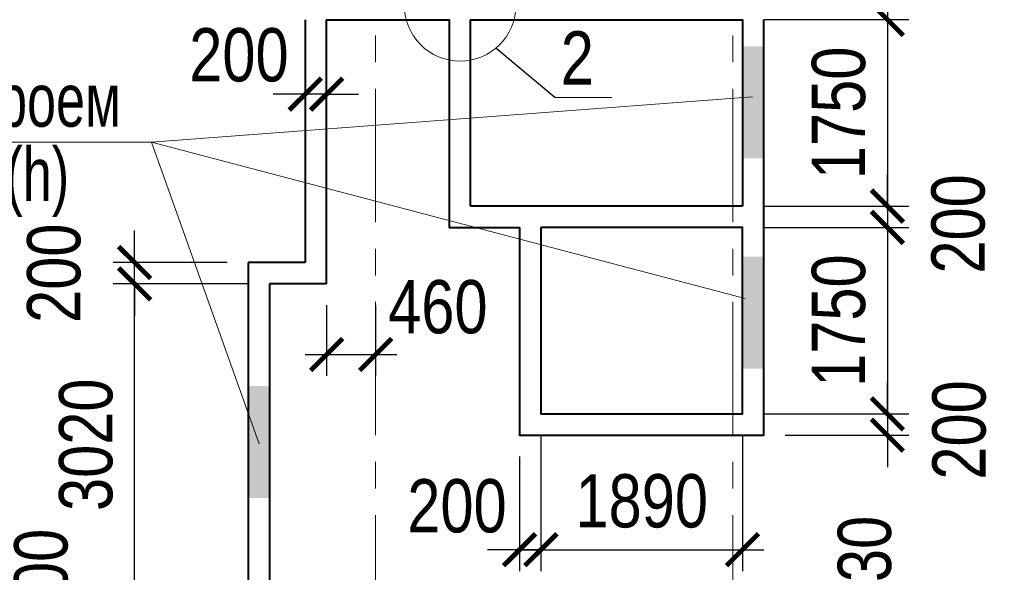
# Model space of a CAD drawing. Extents: x 26966 to 148137, y 549733 to 633733.
# Tile 16 of 29: x 52029 to 61263, y 615840 to 621028. Entities that reach past the tile are written whole.
import ezdxf

# ---------------------------------------------------------------- set-up
doc = ezdxf.new("R2010")
doc.units = 0
doc.header["$LTSCALE"] = 1000
doc.header["$MEASUREMENT"] = 0
doc.linetypes.add('CENTER', pattern=[2, 1.25, -0.25, 0.25, -0.25])
for name, color, linetype, lineweight in [('CК-400-Т(двери)', 7, 'Continuous', 20), ('СК-040-С(тены)', 12, 'Continuous', 40), ('СК-100-О(си)', 7, 'CENTER', 15), ('СК-110-О-РАЗМЕРЫ', 7, 'Continuous', 15), ('СК-300-Р(азмеры)', 7, 'Continuous', 20), ('СК-343-Р-КОЛОННЫ', 7, 'Continuous', 13), ('СК-400-Т(екст)', 7, 'Continuous', 20), ('СК-600-Ш(триховка', 7, 'Continuous', 15)]:
    doc.layers.add(name, color=color, linetype=linetype, lineweight=lineweight)
doc.styles.add('RUSS', font='arial.ttf', dxfattribs={"width": 0.8})
doc.dimstyles.new('100-200', dxfattribs={"dimscale": 0, "dimtxt": 500, "dimasz": 300, "dimexe": 200, "dimexo": 200, "dimgap": 200, "dimtad": 1, "dimdec": 0, "dimzin": 0, "dimdsep": 46, "dimtxsty": 'RUSS', "dimblk": 'ARCHTICK', "dimcen": 0.096, "dimdle": 200, "dimclrd": 7, "dimclre": 7, "dimclrt": 256, "dimadec": 0, "dimazin": 0, "dimtfac": 1, "dimtdec": 0, "dimtmove": 2, "dimatfit": 3, "dimldrblk": 'OBLIQUE', "dimfxl": 1, "dimtolj": 1, "dimtzin": 0, "dimarcsym": 0})

# ---------------------------------------------------------------- blocks, each defined once
blk = doc.blocks.new('оси')
at = {"layer": 'СК-100-О(си)'}
for p, q in [((-36100.2, 18534.9), (-36100.2, -11023.5)), ((-32750.1, 18534.9), (-32750.1, -11023.5))]:
    blk.add_line(p, q, dxfattribs=at)
blk = doc.blocks.new('A$C858fb3ef')
at = {"layer": 'СК-300-Р(азмеры)'}
blk.add_blockref('оси', (-0.3, 0), dxfattribs=at)
blk = doc.blocks.new('A$C573b34c5')
blk.add_blockref('A$C858fb3ef', (0.3, 0))
blk = doc.blocks.new('A$Cc2edbf5f')
at = {"layer": 'СК-040-С(тены)'}
for p, q in [((7160.3, 13184.9), (7160.3, 10904.9)), ((6774.7, 10904.9), (6624.7, 10904.9)), ((6624.7, 10904.9), (6624.7, 7485.3)), ((7160.3, 10904.9), (6774.7, 10904.9)), ((6774.7, 10904.9), (6774.7, 10904.9)), ((7094.7, 10704.9), (6824.7, 10704.9)), ((6824.7, 10704.9), (6824.7, 7685.3)), ((7360.3, 10704.9), (7094.7, 10704.9)), ((7094.7, 10704.9), (7094.7, 10704.9))]:
    blk.add_line(p, q, dxfattribs=at)
for points in [[(7360.3, 10704.9), (7360.3, 13184.9), (8510.3, 13184.9), (8510.3, 11234.9), (9169.9, 11234.9)], [(8710.3, 11434.9), (8710.3, 13184.9), (11260.3, 13184.9), (11260.3, 11434.7)], [(9169.9, 11234.9), (9169.9, 9285.3), (11460.3, 9285.3), (11460.3, 13184.9)], [(11260.3, 11434.7), (8710.3, 11434.9)], [(9369.9, 11234.9), (9369.9, 9485.1), (11260.3, 9485.3), (11260.3, 11234.7), (9369.9, 11234.7)]]:
    blk.add_lwpolyline(points, dxfattribs=at)
at = {"layer": 'СК-600-Ш(триховка', "color": 7}
for points in [[(11460.3, 12934.9), (11260.3, 12934.9), (11460.3, 11884.9), (11260.3, 11884.9)], [(11460.3, 10959.9), (11260.3, 10959.9), (11460.3, 9909.9), (11260.3, 9909.9)], [(6824.7, 9745.5), (6624.7, 9745.5), (6824.7, 8695.5), (6624.7, 8695.5)]]:
    blk.add_solid(points, dxfattribs=at)
blk = doc.blocks.new('_ArchTick')
at = {"color": 0, "linetype": 'ByBlock', "const_width": 0.15}
blk.add_lwpolyline([(-0.5, -0.5), (0.5, 0.5)], dxfattribs=at)
blk = doc.blocks.new('*D51')
at = {"layer": 'Defpoints', "color": 0, "transparency": 16777216}
for p in [(54707.6, 621037.8), (54907.6, 621037.8), (54707.6, 620329.2)]:
    blk.add_point(p, dxfattribs=at)
at = {"layer": 'СК-343-Р-КОЛОННЫ', "color": 7, "lineweight": -2, "transparency": 16777216}
for p, q in [((54707.6, 620837.8), (54707.6, 620129.2)), ((54907.6, 620837.8), (54907.6, 620129.2)), ((54707.6, 620329.2), (54407.6, 620329.2)), ((54907.6, 620329.2), (54707.6, 620329.2)), ((54907.6, 620329.2), (55207.6, 620329.2))]:
    blk.add_line(p, q, dxfattribs=at)
at = {"layer": 'СК-343-Р-КОЛОННЫ', "color": 7, "lineweight": -2, "transparency": 16777216, "xscale": 300, "yscale": 300, "zscale": 300}
blk.add_blockref('_ArchTick', (54707.6, 620329.2), dxfattribs=at)
at = {"layer": 'СК-343-Р-КОЛОННЫ', "color": 7, "lineweight": -2, "transparency": 16777216, "xscale": 300, "yscale": 300, "zscale": 300, "rotation": 180}
blk.add_blockref('_ArchTick', (54907.6, 620329.2), dxfattribs=at)
at = {"layer": 'СК-343-Р-КОЛОННЫ', "transparency": 16777216, "insert": (54085.2, 620694.5), "char_height": 500, "attachment_point": 5, "style": 'RUSS'}
blk.add_mtext('\\A1;200', dxfattribs=at)
blk = doc.blocks.new('_Oblique')
at = {"color": 0, "linetype": 'ByBlock', "lineweight": -2}
blk.add_line((-0.5, -0.5), (0.5, 0.5), dxfattribs=at)
blk = doc.blocks.new('*D52')
at = {"layer": 'Defpoints', "color": 0, "transparency": 16777216}
for p in [(53106.9, 618748.1), (54173.6, 618748.1), (53950.1, 618547.8)]:
    blk.add_point(p, dxfattribs=at)
at = {"layer": 'СК-343-Р-КОЛОННЫ', "color": 7, "lineweight": -2, "transparency": 16777216}
for p, q in [((53106.9, 618748.1), (53106.9, 619048.1)), ((53973.6, 618748.1), (52906.9, 618748.1)), ((53106.9, 618547.8), (53106.9, 618748.1)), ((53750.1, 618547.8), (52906.9, 618547.8)), ((53106.9, 618547.8), (53106.9, 618247.8))]:
    blk.add_line(p, q, dxfattribs=at)
at = {"layer": 'СК-343-Р-КОЛОННЫ', "color": 7, "lineweight": -2, "transparency": 16777216, "xscale": 300, "yscale": 300, "zscale": 300}
for p, rotation in [((53106.9, 618748.1), 270), ((53106.9, 618547.8), 90)]:
    blk.add_blockref('_ArchTick', p, dxfattribs=dict(at, rotation=rotation))
at = {"layer": 'СК-343-Р-КОЛОННЫ', "transparency": 16777216, "insert": (52351.6, 618647.9), "char_height": 500, "attachment_point": 5, "rotation": 90, "style": 'RUSS'}
blk.add_mtext('\\A1;200', dxfattribs=at)
blk = doc.blocks.new('*D53')
at = {"layer": 'Defpoints', "color": 0, "transparency": 16777216}
for p in [(54312.1, 615528.1), (53106.9, 615328.2), (54110.4, 615328.2)]:
    blk.add_point(p, dxfattribs=at)
at = {"layer": 'СК-343-Р-КОЛОННЫ', "color": 7, "lineweight": -2, "transparency": 16777216}
for p, q in [((53106.9, 615528.1), (53106.9, 615828.1)), ((54112.1, 615528.1), (52906.9, 615528.1)), ((53106.9, 615528.1), (53106.9, 615328.2)), ((53910.4, 615328.2), (52906.9, 615328.2)), ((53106.9, 615328.2), (53106.9, 615028.2))]:
    blk.add_line(p, q, dxfattribs=at)
at = {"layer": 'СК-343-Р-КОЛОННЫ', "color": 7, "lineweight": -2, "transparency": 16777216, "xscale": 300, "yscale": 300, "zscale": 300}
for p, rotation in [((53106.9, 615528.1), 270), ((53106.9, 615328.2), 90)]:
    blk.add_blockref('_ArchTick', p, dxfattribs=dict(at, rotation=rotation))
at = {"layer": 'СК-343-Р-КОЛОННЫ', "transparency": 16777216, "insert": (52231, 615782.9), "char_height": 500, "attachment_point": 5, "rotation": 90, "style": 'RUSS'}
blk.add_mtext('\\A1;200', dxfattribs=at)
blk = doc.blocks.new('*D144')
at = {"layer": 'Defpoints', "color": 0, "transparency": 16777216}
for p in [(53106.9, 618547.8), (54372, 618547.8), (54372, 615528.1)]:
    blk.add_point(p, dxfattribs=at)
at = {"layer": 'СК-343-Р-КОЛОННЫ', "color": 7, "lineweight": -2, "transparency": 16777216}
for p, q in [((53106.9, 615328.1), (53106.9, 618747.8)), ((54172, 618547.8), (52906.9, 618547.8)), ((54172, 615528.1), (52906.9, 615528.1))]:
    blk.add_line(p, q, dxfattribs=at)
at = {"layer": 'СК-343-Р-КОЛОННЫ', "color": 7, "lineweight": -2, "transparency": 16777216, "xscale": 300, "yscale": 300, "zscale": 300}
for p, rotation in [((53106.9, 618547.8), 90), ((53106.9, 615528.1), 270)]:
    blk.add_blockref('_ArchTick', p, dxfattribs=dict(at, rotation=rotation))
at = {"layer": 'СК-343-Р-КОЛОННЫ', "transparency": 16777216, "insert": (52651.4, 617037.9), "char_height": 500, "attachment_point": 5, "rotation": 90, "style": 'RUSS'}
blk.add_mtext('\\A1;3020', dxfattribs=at)
blk = doc.blocks.new('*D145')
at = {"layer": 'Defpoints', "color": 0, "transparency": 16777216}
for p in [(54907.6, 618547.8), (55367.3, 618547.8), (55367.3, 617884.5)]:
    blk.add_point(p, dxfattribs=at)
at = {"layer": 'СК-343-Р-КОЛОННЫ', "color": 7, "lineweight": -2, "transparency": 16777216}
for p, q in [((54907.6, 618347.8), (54907.6, 617684.5)), ((55367.3, 618347.8), (55367.3, 617684.5)), ((54707.6, 617884.5), (55567.3, 617884.5))]:
    blk.add_line(p, q, dxfattribs=at)
at = {"layer": 'СК-343-Р-КОЛОННЫ', "color": 7, "lineweight": -2, "transparency": 16777216, "xscale": 300, "yscale": 300, "zscale": 300, "rotation": 180}
blk.add_blockref('_ArchTick', (54907.6, 617884.5), dxfattribs=at)
at = {"layer": 'СК-343-Р-КОЛОННЫ', "color": 7, "lineweight": -2, "transparency": 16777216, "xscale": 300, "yscale": 300, "zscale": 300}
blk.add_blockref('_ArchTick', (55367.3, 617884.5), dxfattribs=at)
at = {"layer": 'СК-343-Р-КОЛОННЫ', "transparency": 16777216, "insert": (55950.6, 618329.9), "char_height": 500, "attachment_point": 5, "style": 'RUSS'}
blk.add_mtext('\\A1;460', dxfattribs=at)
blk = doc.blocks.new('*D61')
at = {"layer": 'Defpoints', "color": 0, "transparency": 16777216}
for p in [(58807.6, 621028.3), (58807.6, 619278.1), (60166.3, 619278.1)]:
    blk.add_point(p, dxfattribs=at)
at = {"layer": 'СК-343-Р-КОЛОННЫ', "color": 7, "lineweight": -2, "transparency": 16777216}
for p, q in [((60166.3, 621228.3), (60166.3, 619078.1)), ((59007.6, 621028.3), (60366.3, 621028.3)), ((59007.6, 619278.1), (60366.3, 619278.1))]:
    blk.add_line(p, q, dxfattribs=at)
at = {"layer": 'СК-343-Р-КОЛОННЫ', "color": 7, "lineweight": -2, "transparency": 16777216, "xscale": 300, "yscale": 300, "zscale": 300}
for p, rotation in [((60166.3, 621028.3), 90), ((60166.3, 619278.1), 270)]:
    blk.add_blockref('_ArchTick', p, dxfattribs=dict(at, rotation=rotation))
at = {"layer": 'СК-343-Р-КОЛОННЫ', "transparency": 16777216, "insert": (59711, 620153.2), "char_height": 500, "attachment_point": 5, "rotation": 90, "style": 'RUSS'}
blk.add_mtext('\\A1;1750', dxfattribs=at)
blk = doc.blocks.new('*D62')
at = {"layer": 'Defpoints', "color": 0, "transparency": 16777216}
for p in [(58807.6, 619278.1), (58807.6, 619078.1), (60166.3, 619078.1)]:
    blk.add_point(p, dxfattribs=at)
at = {"layer": 'СК-343-Р-КОЛОННЫ', "color": 7, "lineweight": -2, "transparency": 16777216}
for p, q in [((60166.3, 619278.1), (60166.3, 619578.1)), ((59007.6, 619278.1), (60366.3, 619278.1)), ((60166.3, 619278.1), (60166.3, 619078.1)), ((59007.6, 619078.1), (60366.3, 619078.1)), ((60166.3, 619078.1), (60166.3, 618778.1))]:
    blk.add_line(p, q, dxfattribs=at)
at = {"layer": 'СК-343-Р-КОЛОННЫ', "color": 7, "lineweight": -2, "transparency": 16777216, "xscale": 300, "yscale": 300, "zscale": 300}
for p, rotation in [((60166.3, 619278.1), 270), ((60166.3, 619078.1), 90)]:
    blk.add_blockref('_ArchTick', p, dxfattribs=dict(at, rotation=rotation))
at = {"layer": 'СК-343-Р-КОЛОННЫ', "transparency": 16777216, "insert": (60831.8, 619110.5), "char_height": 500, "attachment_point": 5, "rotation": 90, "style": 'RUSS'}
blk.add_mtext('\\A1;200', dxfattribs=at)
blk = doc.blocks.new('*D63')
at = {"layer": 'Defpoints', "color": 0, "transparency": 16777216}
for p in [(58807.6, 619078.1), (58807.6, 617328.1), (60166.3, 617328.1)]:
    blk.add_point(p, dxfattribs=at)
at = {"layer": 'СК-343-Р-КОЛОННЫ', "color": 7, "lineweight": -2, "transparency": 16777216}
for p, q in [((60166.3, 619278.1), (60166.3, 617128.1)), ((59007.6, 619078.1), (60366.3, 619078.1)), ((59007.6, 617328.1), (60366.3, 617328.1))]:
    blk.add_line(p, q, dxfattribs=at)
at = {"layer": 'СК-343-Р-КОЛОННЫ', "color": 7, "lineweight": -2, "transparency": 16777216, "xscale": 300, "yscale": 300, "zscale": 300}
for p, rotation in [((60166.3, 619078.1), 90), ((60166.3, 617328.1), 270)]:
    blk.add_blockref('_ArchTick', p, dxfattribs=dict(at, rotation=rotation))
at = {"layer": 'СК-343-Р-КОЛОННЫ', "transparency": 16777216, "insert": (59711, 618203.1), "char_height": 500, "attachment_point": 5, "rotation": 90, "style": 'RUSS'}
blk.add_mtext('\\A1;1750', dxfattribs=at)
blk = doc.blocks.new('*D64')
at = {"layer": 'Defpoints', "color": 0, "transparency": 16777216}
for p in [(58807.6, 617328.1), (59007.6, 617128.1), (60166.3, 617128.1)]:
    blk.add_point(p, dxfattribs=at)
at = {"layer": 'СК-343-Р-КОЛОННЫ', "color": 7, "lineweight": -2, "transparency": 16777216}
for p, q in [((60166.3, 617328.1), (60166.3, 617628.1)), ((59007.6, 617328.1), (60366.3, 617328.1)), ((60166.3, 617328.1), (60166.3, 617128.1)), ((59207.6, 617128.1), (60366.3, 617128.1)), ((60166.3, 617128.1), (60166.3, 616828.1))]:
    blk.add_line(p, q, dxfattribs=at)
at = {"layer": 'СК-343-Р-КОЛОННЫ', "color": 7, "lineweight": -2, "transparency": 16777216, "xscale": 300, "yscale": 300, "zscale": 300}
for p, rotation in [((60166.3, 617328.1), 270), ((60166.3, 617128.1), 90)]:
    blk.add_blockref('_ArchTick', p, dxfattribs=dict(at, rotation=rotation))
at = {"layer": 'СК-343-Р-КОЛОННЫ', "transparency": 16777216, "insert": (60841, 617176.8), "char_height": 500, "attachment_point": 5, "rotation": 90, "style": 'RUSS'}
blk.add_mtext('\\A1;200', dxfattribs=at)
blk = doc.blocks.new('*D68')
at = {"layer": 'Defpoints', "color": 0, "transparency": 16777216}
for p in [(56917.2, 617328.1), (58807.6, 617328.1), (58807.6, 616052.9)]:
    blk.add_point(p, dxfattribs=at)
at = {"layer": 'СК-343-Р-КОЛОННЫ', "color": 7, "lineweight": -2, "transparency": 16777216}
for p, q in [((56917.2, 617128.1), (56917.2, 615852.9)), ((58807.6, 617128.1), (58807.6, 615852.9)), ((56717.2, 616052.9), (59007.6, 616052.9))]:
    blk.add_line(p, q, dxfattribs=at)
at = {"layer": 'СК-343-Р-КОЛОННЫ', "color": 7, "lineweight": -2, "transparency": 16777216, "xscale": 300, "yscale": 300, "zscale": 300, "rotation": 180}
blk.add_blockref('_ArchTick', (56917.2, 616052.9), dxfattribs=at)
at = {"layer": 'СК-343-Р-КОЛОННЫ', "color": 7, "lineweight": -2, "transparency": 16777216, "xscale": 300, "yscale": 300, "zscale": 300}
blk.add_blockref('_ArchTick', (58807.6, 616052.9), dxfattribs=at)
at = {"layer": 'СК-343-Р-КОЛОННЫ', "transparency": 16777216, "insert": (57862.4, 616508.1), "char_height": 500, "attachment_point": 5, "style": 'RUSS'}
blk.add_mtext('\\A1;1890', dxfattribs=at)
blk = doc.blocks.new('*D69')
at = {"layer": 'Defpoints', "color": 0, "transparency": 16777216}
for p in [(56917.2, 617328.1), (56717.2, 617128.1), (56717.2, 616052.9)]:
    blk.add_point(p, dxfattribs=at)
at = {"layer": 'СК-343-Р-КОЛОННЫ', "color": 7, "lineweight": -2, "transparency": 16777216}
for p, q in [((56917.2, 617128.1), (56917.2, 615852.9)), ((56717.2, 616928.1), (56717.2, 615852.9)), ((56717.2, 616052.9), (56417.2, 616052.9)), ((56917.2, 616052.9), (56717.2, 616052.9)), ((56917.2, 616052.9), (57217.2, 616052.9))]:
    blk.add_line(p, q, dxfattribs=at)
at = {"layer": 'СК-343-Р-КОЛОННЫ', "color": 7, "lineweight": -2, "transparency": 16777216, "xscale": 300, "yscale": 300, "zscale": 300}
blk.add_blockref('_ArchTick', (56717.2, 616052.9), dxfattribs=at)
at = {"layer": 'СК-343-Р-КОЛОННЫ', "color": 7, "lineweight": -2, "transparency": 16777216, "xscale": 300, "yscale": 300, "zscale": 300, "rotation": 180}
blk.add_blockref('_ArchTick', (56917.2, 616052.9), dxfattribs=at)
at = {"layer": 'СК-343-Р-КОЛОННЫ', "transparency": 16777216, "insert": (56130.1, 616461.6), "char_height": 500, "attachment_point": 5, "style": 'RUSS'}
blk.add_mtext('\\A1;200', dxfattribs=at)
blk = doc.blocks.new('*D16')
at = {"layer": 'Defpoints', "color": 0, "transparency": 16777216}
for p in [(-8587461.8, 4554842.6), (-8587461.8, 4552292.6), (-8585970.9, 4552292.6)]:
    blk.add_point(p, dxfattribs=at)
at = {"layer": 'СК-343-Р-КОЛОННЫ', "color": 7, "lineweight": -2, "transparency": 16777216}
for p, q in [((-8585970.9, 4555042.6), (-8585970.9, 4552092.6)), ((-8587261.8, 4554842.6), (-8585770.9, 4554842.6)), ((-8587261.8, 4552292.6), (-8585770.9, 4552292.6))]:
    blk.add_line(p, q, dxfattribs=at)
at = {"layer": 'СК-343-Р-КОЛОННЫ', "color": 7, "lineweight": -2, "transparency": 16777216, "xscale": 300, "yscale": 300, "zscale": 300}
for p, rotation in [((-8585970.9, 4554842.6), 90), ((-8585970.9, 4552292.6), 270)]:
    blk.add_blockref('_ArchTick', p, dxfattribs=dict(at, rotation=rotation))
at = {"layer": 'СК-343-Р-КОЛОННЫ', "transparency": 16777216, "insert": (-8586426.2, 4553567.6), "char_height": 500, "attachment_point": 5, "rotation": 90, "style": 'RUSS'}
blk.add_mtext('\\A1;2550', dxfattribs=at)
blk = doc.blocks.new('*D17')
at = {"layer": 'Defpoints', "color": 0, "transparency": 16777216}
for p in [(-8589591.7, 4556057.2), (-8589791.7, 4554842.6), (-8589591.7, 4554842.6)]:
    blk.add_point(p, dxfattribs=at)
at = {"layer": 'СК-343-Р-КОЛОННЫ', "color": 7, "lineweight": -2, "transparency": 16777216}
for p, q in [((-8589791.7, 4555042.6), (-8589791.7, 4556257.2)), ((-8589591.7, 4555042.6), (-8589591.7, 4556257.2)), ((-8589791.7, 4556057.2), (-8590091.7, 4556057.2)), ((-8589791.7, 4556057.2), (-8589591.7, 4556057.2)), ((-8589591.7, 4556057.2), (-8589291.7, 4556057.2))]:
    blk.add_line(p, q, dxfattribs=at)
at = {"layer": 'СК-343-Р-КОЛОННЫ', "color": 7, "lineweight": -2, "transparency": 16777216, "xscale": 300, "yscale": 300, "zscale": 300}
blk.add_blockref('_ArchTick', (-8589791.7, 4556057.2), dxfattribs=at)
at = {"layer": 'СК-343-Р-КОЛОННЫ', "color": 7, "lineweight": -2, "transparency": 16777216, "xscale": 300, "yscale": 300, "zscale": 300, "rotation": 180}
blk.add_blockref('_ArchTick', (-8589591.7, 4556057.2), dxfattribs=at)
at = {"layer": 'СК-343-Р-КОЛОННЫ', "transparency": 16777216, "insert": (-8589691.7, 4556812.5), "char_height": 500, "attachment_point": 5, "style": 'RUSS'}
blk.add_mtext('\\A1;200', dxfattribs=at)
blk = doc.blocks.new('*D18')
at = {"layer": 'Defpoints', "color": 0, "transparency": 16777216}
for p in [(-8587461.8, 4556057.2), (-8589591.7, 4554842.6), (-8587461.8, 4554842.6)]:
    blk.add_point(p, dxfattribs=at)
at = {"layer": 'СК-343-Р-КОЛОННЫ', "color": 7, "lineweight": -2, "transparency": 16777216}
for p, q in [((-8589591.7, 4555042.6), (-8589591.7, 4556257.2)), ((-8587461.8, 4555042.6), (-8587461.8, 4556257.2)), ((-8589791.7, 4556057.2), (-8587261.8, 4556057.2))]:
    blk.add_line(p, q, dxfattribs=at)
at = {"layer": 'СК-343-Р-КОЛОННЫ', "color": 7, "lineweight": -2, "transparency": 16777216, "xscale": 300, "yscale": 300, "zscale": 300, "rotation": 180}
blk.add_blockref('_ArchTick', (-8589591.7, 4556057.2), dxfattribs=at)
at = {"layer": 'СК-343-Р-КОЛОННЫ', "color": 7, "lineweight": -2, "transparency": 16777216, "xscale": 300, "yscale": 300, "zscale": 300}
blk.add_blockref('_ArchTick', (-8587461.8, 4556057.2), dxfattribs=at)
at = {"layer": 'СК-343-Р-КОЛОННЫ', "transparency": 16777216, "insert": (-8588526.7, 4556512.6), "char_height": 500, "attachment_point": 5, "style": 'RUSS'}
blk.add_mtext('\\A1;2130', dxfattribs=at)
blk = doc.blocks.new('*D19')
at = {"layer": 'Defpoints', "color": 0, "transparency": 16777216}
for p in [(-8587261.8, 4556057.5), (-8587261.8, 4555042.6), (-8587461.8, 4554842.6)]:
    blk.add_point(p, dxfattribs=at)
at = {"layer": 'СК-343-Р-КОЛОННЫ', "color": 7, "lineweight": -2, "transparency": 16777216}
for p, q in [((-8587461.8, 4555042.6), (-8587461.8, 4556257.5)), ((-8587261.8, 4555242.6), (-8587261.8, 4556257.5)), ((-8587461.8, 4556057.5), (-8587761.8, 4556057.5)), ((-8587461.8, 4556057.5), (-8587261.8, 4556057.5)), ((-8587261.8, 4556057.5), (-8586961.8, 4556057.5))]:
    blk.add_line(p, q, dxfattribs=at)
at = {"layer": 'СК-343-Р-КОЛОННЫ', "color": 7, "lineweight": -2, "transparency": 16777216, "xscale": 300, "yscale": 300, "zscale": 300}
blk.add_blockref('_ArchTick', (-8587461.8, 4556057.5), dxfattribs=at)
at = {"layer": 'СК-343-Р-КОЛОННЫ', "color": 7, "lineweight": -2, "transparency": 16777216, "xscale": 300, "yscale": 300, "zscale": 300, "rotation": 180}
blk.add_blockref('_ArchTick', (-8587261.8, 4556057.5), dxfattribs=at)
at = {"layer": 'СК-343-Р-КОЛОННЫ', "transparency": 16777216, "insert": (-8586925.7, 4556665.8), "char_height": 500, "attachment_point": 5, "style": 'RUSS'}
blk.add_mtext('\\A1;200', dxfattribs=at)
blk = doc.blocks.new('*D20')
at = {"layer": 'Defpoints', "color": 0, "transparency": 16777216}
for p in [(-8587461.8, 4552292.6), (-8587461.8, 4552092.6), (-8585970.9, 4552092.6)]:
    blk.add_point(p, dxfattribs=at)
at = {"layer": 'СК-343-Р-КОЛОННЫ', "color": 7, "lineweight": -2, "transparency": 16777216}
for p, q in [((-8585970.9, 4552292.6), (-8585970.9, 4552592.6)), ((-8587261.8, 4552292.6), (-8585770.9, 4552292.6)), ((-8585970.9, 4552292.6), (-8585970.9, 4552092.6)), ((-8587261.8, 4552092.6), (-8585770.9, 4552092.6)), ((-8585970.9, 4552092.6), (-8585970.9, 4551792.6))]:
    blk.add_line(p, q, dxfattribs=at)
at = {"layer": 'СК-343-Р-КОЛОННЫ', "color": 7, "lineweight": -2, "transparency": 16777216, "xscale": 300, "yscale": 300, "zscale": 300}
for p, rotation in [((-8585970.9, 4552292.6), 270), ((-8585970.9, 4552092.6), 90)]:
    blk.add_blockref('_ArchTick', p, dxfattribs=dict(at, rotation=rotation))
at = {"layer": 'СК-343-Р-КОЛОННЫ', "transparency": 16777216, "insert": (-8585427.4, 4552153.7), "char_height": 500, "attachment_point": 5, "rotation": 90, "style": 'RUSS'}
blk.add_mtext('\\A1;200', dxfattribs=at)
blk = doc.blocks.new('*D21')
at = {"layer": 'Defpoints', "color": 0, "transparency": 16777216}
for p in [(-8587261.8, 4555042.6), (-8587261.8, 4554892.7), (-8585970.6, 4554892.7)]:
    blk.add_point(p, dxfattribs=at)
at = {"layer": 'СК-343-Р-КОЛОННЫ', "color": 7, "lineweight": -2, "transparency": 16777216}
for p, q in [((-8585970.6, 4555042.6), (-8585970.6, 4555342.6)), ((-8587061.8, 4555042.6), (-8585770.6, 4555042.6)), ((-8585970.6, 4555042.6), (-8585970.6, 4554892.7)), ((-8587061.8, 4554892.7), (-8585770.6, 4554892.7)), ((-8585970.6, 4554892.7), (-8585970.6, 4554592.7))]:
    blk.add_line(p, q, dxfattribs=at)
at = {"layer": 'СК-343-Р-КОЛОННЫ', "color": 7, "lineweight": -2, "transparency": 16777216, "xscale": 300, "yscale": 300, "zscale": 300}
for p, rotation in [((-8585970.6, 4555042.6), 270), ((-8585970.6, 4554892.7), 90)]:
    blk.add_blockref('_ArchTick', p, dxfattribs=dict(at, rotation=rotation))
at = {"layer": 'СК-343-Р-КОЛОННЫ', "transparency": 16777216, "insert": (-8586435.1, 4555699.7), "char_height": 500, "attachment_point": 5, "rotation": 90, "style": 'RUSS'}
blk.add_mtext('\\A1;150', dxfattribs=at)
blk = doc.blocks.new('*D22')
at = {"layer": 'Defpoints', "color": 0, "transparency": 16777216}
for p in [(-8587261.8, 4554892.7), (-8587261.8, 4554842.6), (-8585970.6, 4554842.6)]:
    blk.add_point(p, dxfattribs=at)
at = {"layer": 'СК-343-Р-КОЛОННЫ', "color": 7, "lineweight": -2, "transparency": 16777216}
for p, q in [((-8585970.6, 4554892.7), (-8585970.6, 4555192.7)), ((-8587061.8, 4554892.7), (-8585770.6, 4554892.7)), ((-8585970.6, 4554892.7), (-8585970.6, 4554842.6)), ((-8587061.8, 4554842.6), (-8585770.6, 4554842.6)), ((-8585970.6, 4554842.6), (-8585970.6, 4554542.6))]:
    blk.add_line(p, q, dxfattribs=at)
at = {"layer": 'СК-343-Р-КОЛОННЫ', "color": 7, "lineweight": -2, "transparency": 16777216, "xscale": 300, "yscale": 300, "zscale": 300}
for p, rotation in [((-8585970.6, 4554892.7), 270), ((-8585970.6, 4554842.6), 90)]:
    blk.add_blockref('_ArchTick', p, dxfattribs=dict(at, rotation=rotation))
at = {"layer": 'СК-343-Р-КОЛОННЫ', "transparency": 16777216, "insert": (-8585465, 4554550.1), "char_height": 500, "attachment_point": 5, "rotation": 90, "style": 'RUSS'}
blk.add_mtext('\\A1;50', dxfattribs=at)
blk = doc.blocks.new('*D116')
at = {"layer": 'Defpoints', "color": 0, "transparency": 16777216}
for p in [(60337.7, 615277.9), (61071.9, 615277.9), (60842.3, 615048.1)]:
    blk.add_point(p, dxfattribs=at)
at = {"layer": 'СК-343-Р-КОЛОННЫ', "color": 7, "lineweight": -2, "transparency": 16777216}
for p, q in [((60337.7, 615277.9), (60337.7, 615577.9)), ((60871.9, 615277.9), (60137.7, 615277.9)), ((60337.7, 615048.1), (60337.7, 615277.9)), ((60642.3, 615048.1), (60137.7, 615048.1)), ((60337.7, 615048.1), (60337.7, 614748.1))]:
    blk.add_line(p, q, dxfattribs=at)
at = {"layer": 'СК-343-Р-КОЛОННЫ', "color": 7, "lineweight": -2, "transparency": 16777216, "xscale": 300, "yscale": 300, "zscale": 300}
for p, rotation in [((60337.7, 615277.9), 270), ((60337.7, 615048.1), 90)]:
    blk.add_blockref('_ArchTick', p, dxfattribs=dict(at, rotation=rotation))
at = {"layer": 'СК-343-Р-КОЛОННЫ', "transparency": 16777216, "insert": (59954.1, 615904.7), "char_height": 500, "attachment_point": 5, "rotation": 90, "style": 'RUSS'}
blk.add_mtext('\\A1;230', dxfattribs=at)
blk = doc.blocks.new('A$Cdced7959')
at = {"layer": 'СК-343-Р-КОЛОННЫ'}
for base, p1, p2, picture, middle in [((-2129.9, 3764.6), (-2329.9, 2550.1), (-2129.9, 2550.1), '*D17', (-2229.9, 4519.9)), ((0, 3764.6), (-2129.9, 2550), (0, 2550), '*D18', (-1065, 4220.1))]:
    dim = blk.add_linear_dim(base=base, p1=p1, p2=p2, dimstyle='100-200', override={"dimscale": 1}, dxfattribs=at)
    dim.commit()
    dim.dimension.update_dxf_attribs({"geometry": picture, "text_midpoint": middle, "insert": (8587461.8, -4552292.6)})
dim = blk.add_linear_dim(base=(200, 3765), p1=(0, 2550), p2=(200, 2750), dimstyle='100-200', override={"dimscale": 1}, dxfattribs=at)
dim.commit()
dim.dimension.update_dxf_attribs({"geometry": '*D19', "text_midpoint": (536, 4373.3), "dimtype": 128, "insert": (8587461.8, -4552292.6)})
for base, p1, p2, picture, middle in [((1491.2, 2600.2), (200, 2750), (200, 2600.2), '*D21', (1026.7, 3407.1)), ((1491.2, 2550), (200, 2600.2), (200, 2550), '*D22', (1996.8, 2257.6)), ((1490.8, -200), (0, 0), (0, -200), '*D20', (2034.4, -138.8))]:
    dim = blk.add_linear_dim(base=base, p1=p1, p2=p2, angle=90, dimstyle='100-200', override={"dimscale": 1}, dxfattribs=at)
    dim.commit()
    dim.dimension.update_dxf_attribs({"geometry": picture, "text_midpoint": middle, "dimtype": 128, "insert": (8587461.8, -4552292.6)})
dim = blk.add_linear_dim(base=(1490.8, 0), p1=(0, 2550), p2=(0, 0), angle=90, dimstyle='100-200', override={"dimscale": 1}, dxfattribs=at)
dim.commit()
dim.dimension.update_dxf_attribs({"geometry": '*D16', "text_midpoint": (1035.5, 1275), "insert": (8587461.8, -4552292.6)})

msp = doc.modelspace()

# ---------------------------------------------------------------- linework, layer by layer
msp.add_line((57048.3, 620298.1), (56495, 620760.3))
at = {"layer": 'CК-400-Т(двери)', "color": 7}
msp.add_lwpolyline([(49392.8, 619877.4), (53266.6, 619877.4), (58901.9, 620302.7)], dxfattribs=at)
at = {"layer": 'СК-110-О-РАЗМЕРЫ'}
msp.add_line((57581.5, 620298.1), (57048.3, 620298.1), dxfattribs=at)
msp.add_circle((56159.6, 621162.1), 523.3, dxfattribs=at)
at = {"layer": 'СК-343-Р-КОЛОННЫ'}
for q in [(58831.8, 618411.8), (54275.5, 617046.2)]:
    msp.add_line((53266.6, 619877.4), q, dxfattribs=at)

# ---------------------------------------------------------------- block references
at = {"layer": 'СК-040-С(тены)'}
msp.add_blockref('A$Cc2edbf5f', (47547.3, 607842.8), dxfattribs=at)
at = {"layer": 'СК-300-Р(азмеры)'}
msp.add_blockref('A$C573b34c5', (91467.5, 607842.9), dxfattribs=at)
at = {"layer": 'СК-343-Р-КОЛОННЫ'}
msp.add_blockref('A$Cdced7959', (62737.6, 621227.7), dxfattribs=at)

# ---------------------------------------------------------------- texts
at = {"layer": 'CК-400-Т(двери)', "color": 7, "insert": (49476.1, 620523.1), "char_height": 500, "width": 4535.799, "attachment_point": 1, "line_spacing_factor": 0.835689, "style": 'RUSS'}
msp.add_mtext('{\\W0.7;Дверной проем\\P1050х2250(h)}', dxfattribs=at)
at = {"layer": 'СК-400-Т(екст)', "style": 'RUSS', "width": 0.8}
msp.add_text('2', height=500, dxfattribs=at).set_placement((57103.3, 620418.8))

# ---------------------------------------------------------------- dimensions: what is measured, and where the dimension line sits
at = {"layer": 'СК-343-Р-КОЛОННЫ'}
for base, p1, p2, picture, middle in [((60166.3, 619278.1), (58807.6, 621028.3), (58807.6, 619278.1), '*D61', (59711, 620153.2)), ((53106.9, 618748.1), (53950.1, 618547.8), (54173.6, 618748.1), '*D52', (52351.6, 618647.9)), ((60166.3, 617328.1), (58807.6, 619078.1), (58807.6, 617328.1), '*D63', (59711, 618203.1)), ((53106.9, 618547.8), (54372, 615528.1), (54372, 618547.8), '*D144', (52651.4, 617037.9))]:
    dim = msp.add_linear_dim(base=base, p1=p1, p2=p2, angle=90, dimstyle='100-200', override={"dimscale": 1}, dxfattribs=at)
    dim.commit()
    dim.dimension.update_dxf_attribs({"geometry": picture, "text_midpoint": middle})
for base, p1, p2, picture, middle in [((54707.6, 620329.2), (54907.6, 621037.8), (54707.6, 621037.8), '*D51', (54085.2, 620694.5)), ((55367.3, 617884.5), (54907.6, 618547.8), (55367.3, 618547.8), '*D145', (55950.6, 618329.9)), ((56717.2, 616052.9), (56917.2, 617328.1), (56717.2, 617128.1), '*D69', (56130.1, 616461.6))]:
    dim = msp.add_linear_dim(base=base, p1=p1, p2=p2, dimstyle='100-200', override={"dimscale": 1}, dxfattribs=at)
    dim.commit()
    dim.dimension.update_dxf_attribs({"geometry": picture, "text_midpoint": middle, "dimtype": 160})
for base, p1, p2, picture, middle in [((60166.3, 619078.1), (58807.6, 619278.1), (58807.6, 619078.1), '*D62', (60831.8, 619110.5)), ((60166.3, 617128.1), (58807.6, 617328.1), (59007.6, 617128.1), '*D64', (60841, 617176.8)), ((60337.7, 615277.9), (60842.3, 615048.1), (61071.9, 615277.9), '*D116', (59954.1, 615904.7)), ((53106.9, 615328.2), (54312.1, 615528.1), (54110.4, 615328.2), '*D53', (52231, 615782.9))]:
    dim = msp.add_linear_dim(base=base, p1=p1, p2=p2, angle=90, dimstyle='100-200', override={"dimscale": 1}, dxfattribs=at)
    dim.commit()
    dim.dimension.update_dxf_attribs({"geometry": picture, "text_midpoint": middle, "dimtype": 160})
dim = msp.add_linear_dim(base=(58807.6, 616052.9), p1=(56917.2, 617328.1), p2=(58807.6, 617328.1), dimstyle='100-200', override={"dimscale": 1}, dxfattribs=at)
dim.commit()
dim.dimension.update_dxf_attribs({"geometry": '*D68', "text_midpoint": (57862.4, 616508.1)})

doc.saveas('drawing.dxf')
